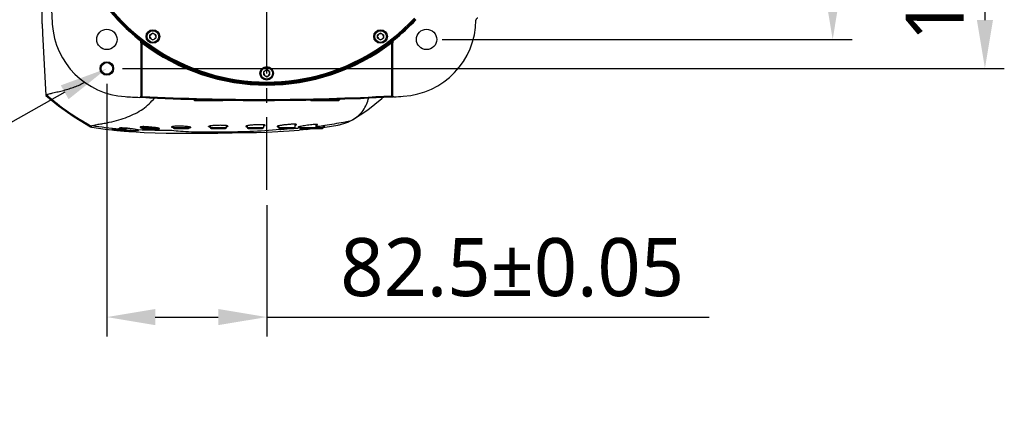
# Model space of a CAD drawing. Header units: millimetres. Extents: x 7426 to 8300, y 123 to 421.
# Tile 92 of 197: x 8009.36 to 8034.77, y 301.62 to 311.5. Entities that reach past the tile are written whole.
import ezdxf
from ezdxf import colors
from ezdxf.entities.mleader import LeaderData, LeaderLine
from ezdxf.math import Vec2, Vec3

# ---------------------------------------------------------------- set-up
doc = ezdxf.new("R2010")
doc.units = ezdxf.units.MM
doc.linetypes.add('CENTER', pattern=[0.6, 0.375, -0.075, 0.075, -0.075])
for name, color, linetype in [('中心线', 7, 'CENTER'), ('外形图', 7, 'Continuous'), ('多重引线', 7, 'Continuous'), ('尺寸标注', 7, 'Continuous')]:
    doc.layers.add(name, color=color, linetype=linetype)
doc.styles.add('微软雅黑', font='msyh.ttc')
doc.dimstyles.new('尺寸标注_1_20比例', dxfattribs={"dimtxt": 1.5, "dimasz": 1.25, "dimexe": 0.5, "dimexo": 0.4, "dimgap": 0.5, "dimtad": 1, "dimdec": 1, "dimlfac": 20, "dimdsep": 46, "dimtxsty": '微软雅黑', "dimcen": 0.09, "dimadec": 0, "dimazin": 0, "dimtp": 0.01, "dimtm": 0.01, "dimtfac": 1, "dimtdec": 1, "dimtofl": 0, "dimtmove": 0, "dimatfit": 3, "dimfxl": 1, "dimtolj": 1, "dimarcsym": 0})

# ---------------------------------------------------------------- blocks, each defined once
blk = doc.blocks.new('*D1235')
at = {"layer": 'Defpoints', "color": 0}
for p in [(8019.857, 319.239), (8019.857, 310.989), (8030.337, 310.989)]:
    blk.add_point(p, dxfattribs=at)
at = {"layer": '尺寸标注', "color": 0, "lineweight": -2}
for p, q in [((8020.257, 319.239), (8030.837, 319.239)), ((8030.337, 317.989), (8030.337, 312.239)), ((8020.257, 310.989), (8030.837, 310.989))]:
    blk.add_line(p, q, dxfattribs=at)
at = {"layer": '尺寸标注', "color": 0}
for points in [[(8030.545, 317.989), (8030.128, 317.989), (8030.337, 319.239)], [(8030.128, 312.239), (8030.545, 312.239), (8030.337, 310.989)]]:
    blk.add_solid(points, dxfattribs=at)
at = {"layer": '尺寸标注', "color": 0, "insert": (8029.057, 315.114), "char_height": 1.5, "attachment_point": 5, "rotation": 90, "style": '微软雅黑'}
blk.add_mtext('\\A1;165', dxfattribs=at)
blk = doc.blocks.new('*D1236')
at = {"layer": 'Defpoints', "color": 0}
for p in [(8011.607, 319.989), (8011.607, 310.239), (8034.266, 310.239)]:
    blk.add_point(p, dxfattribs=at)
at = {"layer": '尺寸标注', "color": 0, "lineweight": -2}
for p, q in [((8012.007, 319.989), (8034.766, 319.989)), ((8034.266, 318.739), (8034.266, 311.489)), ((8012.007, 310.239), (8034.766, 310.239))]:
    blk.add_line(p, q, dxfattribs=at)
at = {"layer": '尺寸标注', "color": 0}
for points in [[(8034.474, 318.739), (8034.058, 318.739), (8034.266, 319.989)], [(8034.058, 311.489), (8034.474, 311.489), (8034.266, 310.239)]]:
    blk.add_solid(points, dxfattribs=at)
at = {"layer": '尺寸标注', "color": 0, "ltscale": 5, "insert": (8032.986, 315.114), "char_height": 1.5, "attachment_point": 5, "rotation": 90, "style": '微软雅黑'}
blk.add_mtext('\\A1;\\A1;195±0.05', dxfattribs=at)
blk = doc.blocks.new('*D1238')
at = {"layer": 'Defpoints', "color": 0}
for p in [(8011.607, 310.239), (8015.732, 307.105), (8015.732, 303.818)]:
    blk.add_point(p, dxfattribs=at)
at = {"layer": '尺寸标注', "color": 0, "lineweight": -2}
for p, q in [((8011.607, 309.839), (8011.607, 303.318)), ((8015.732, 306.705), (8015.732, 303.318)), ((8012.857, 303.818), (8014.482, 303.818)), ((8015.732, 303.818), (8027.149, 303.818))]:
    blk.add_line(p, q, dxfattribs=at)
at = {"layer": '尺寸标注', "color": 0}
for points in [[(8012.857, 304.027), (8012.857, 303.61), (8011.607, 303.818)], [(8014.482, 303.61), (8014.482, 304.027), (8015.732, 303.818)]]:
    blk.add_solid(points, dxfattribs=at)
at = {"layer": '尺寸标注', "color": 0, "ltscale": 5, "insert": (8022.066, 305.094), "char_height": 1.5, "attachment_point": 5, "style": '微软雅黑'}
blk.add_mtext('\\A1;\\A1;82.5±0.05', dxfattribs=at)

msp = doc.modelspace()

# ---------------------------------------------------------------- linework, layer by layer
at = {"layer": '中心线', "linetype": 'CENTER', "ltscale": 5}
msp.add_line((8015.7323, 307.1053), (8015.7323, 322.685), dxfattribs=at)
at = {"layer": '外形图', "color": 7, "linetype": 'Continuous'}
for p, q in [((8009.9414, 311.3885), (8009.9409, 311.3885)), ((8012.7948, 311.1501), (8012.7198, 311.1068)), ((8012.7198, 311.0202), (8012.7198, 311.1068)), ((8012.7198, 311.0202), (8012.7948, 310.9769)), ((8012.8698, 311.1068), (8012.7948, 311.1501)), ((8012.7948, 310.9769), (8012.8698, 311.0202)), ((8012.8698, 311.1068), (8012.8698, 311.0202)), ((8018.6698, 311.1501), (8018.5948, 311.1068)), ((8018.5948, 311.0202), (8018.5948, 311.1068)), ((8018.5948, 311.0202), (8018.6698, 310.9769)), ((8018.7448, 311.1068), (8018.6698, 311.1501)), ((8018.6698, 310.9769), (8018.7448, 311.0202)), ((8018.7448, 311.1068), (8018.7448, 311.0202)), ((8012.4445, 310.9795), (8012.4484, 310.9814)), ((8012.4823, 310.9012), (8012.4862, 310.9031)), ((8012.4823, 310.9012), (8012.4823, 309.5164)), ((8012.4862, 310.9031), (8012.4862, 309.5201)), ((8012.5109, 310.9031), (8012.4862, 310.9031)), ((8012.5109, 310.9022), (8012.5112, 309.5184)), ((8018.9382, 310.9217), (8018.9533, 310.9019)), ((8018.9537, 310.9021), (8018.9533, 309.5318)), ((8018.9783, 310.9031), (8018.9537, 310.9031)), ((8018.9783, 310.9031), (8018.9823, 310.9012)), ((8018.9783, 310.9031), (8018.9783, 309.5338)), ((8018.9823, 309.53), (8018.9823, 310.9012)), ((8019.0161, 310.9814), (8019.02, 310.9795)), ((8015.7323, 310.2001), (8015.6573, 310.1568)), ((8015.6573, 310.0702), (8015.6573, 310.1568)), ((8015.6573, 310.0702), (8015.7323, 310.0269)), ((8015.8073, 310.1568), (8015.7323, 310.2001)), ((8015.7323, 310.0269), (8015.8073, 310.0702)), ((8015.8073, 310.1568), (8015.8073, 310.0702)), ((8010.0322, 309.5438), (8010.0347, 309.5395)), ((8012.477, 309.4949), (8012.4892, 309.4944)), ((8012.4823, 309.5164), (8012.4862, 309.5201)), ((8012.4862, 309.5201), (8012.4848, 309.5117)), ((8012.4892, 309.4944), (8012.5042, 309.4937)), ((8012.5042, 309.4937), (8012.5099, 309.4934)), ((8012.5112, 309.5184), (8012.5099, 309.4934)), ((8018.9547, 309.5068), (8018.9533, 309.5318)), ((8018.9547, 309.5068), (8018.9715, 309.5077)), ((8018.9783, 309.5338), (8018.9823, 309.53)), ((8018.9783, 309.5338), (8018.9794, 309.5266)), ((8013.8677, 309.4135), (8013.8423, 309.4385)), ((8013.8677, 309.4135), (8014.5968, 309.4135)), ((8014.5968, 309.4135), (8014.6061, 309.4226)), ((8016.8677, 309.4135), (8016.8539, 309.4272)), ((8016.8677, 309.4135), (8017.5968, 309.4135)), ((8017.6222, 309.4385), (8017.2323, 309.4385)), ((8017.5968, 309.4135), (8017.6222, 309.4385)), ((8012.5045, 308.7342), (8012.5045, 308.716)), ((8012.5045, 308.716), (8012.8098, 308.716)), ((8013.3156, 308.7402), (8013.3156, 308.716)), ((8013.3156, 308.716), (8013.7356, 308.716)), ((8013.7356, 308.7294), (8013.7356, 308.716)), ((8014.2723, 308.7525), (8014.2723, 308.716)), ((8014.2723, 308.716), (8014.6923, 308.716)), ((8014.6923, 308.716), (8014.6923, 308.7615)), ((8015.229, 308.7596), (8015.229, 308.716)), ((8015.229, 308.716), (8015.649, 308.716)), ((8015.649, 308.7833), (8015.649, 308.716)), ((8016.04, 308.7558), (8016.04, 308.716)), ((8016.04, 308.716), (8016.46, 308.716)), ((8016.46, 308.7978), (8016.46, 308.716)), ((8016.582, 308.7363), (8016.582, 308.716)), ((8016.582, 308.716), (8017.1923, 308.716)), ((8017.002, 308.7915), (8017.002, 308.716)), ((8017.1922, 308.7164), (8017.2425, 308.7231)), ((8017.1923, 308.7518), (8017.1923, 308.716)), ((8017.2425, 308.7231), (8017.5656, 308.776)), ((8017.8728, 308.8769), (8017.9415, 308.9127)), ((8011.9428, 308.6808), (8011.9216, 308.6825)), ((8011.9429, 308.6814), (8011.9217, 308.6834)), ((8011.9876, 308.691), (8012.1294, 308.691)), ((8012.1227, 308.6941), (8012.1178, 308.6945)), ((8012.5295, 308.691), (8012.8995, 308.691)), ((8013.3406, 308.691), (8013.7106, 308.691)), ((8014.2973, 308.691), (8014.6673, 308.691)), ((8015.254, 308.691), (8015.624, 308.691)), ((8016.065, 308.691), (8016.435, 308.691)), ((8016.3808, 308.6922), (8016.3427, 308.6896)), ((8016.3809, 308.6899), (8016.3428, 308.6877)), ((8016.4613, 308.6979), (8016.4503, 308.6971)), ((8016.4615, 308.6949), (8016.4505, 308.6942)), ((8016.5826, 308.7064), (8016.5432, 308.7036)), ((8016.5828, 308.7033), (8016.5434, 308.7004)), ((8016.607, 308.691), (8017.1673, 308.691)), ((8016.8254, 308.6726), (8016.7995, 308.6699)), ((8016.9946, 308.6911), (8016.9605, 308.6873))]:
    msp.add_line(p, q, dxfattribs=at)
for points in [[(8009.9409, 311.3885), (8009.9451, 311.1382), (8010.0322, 309.5438)], [(8010.0347, 309.5395), (8010.3575, 309.2716), (8010.7652, 308.9884), (8011.187, 308.7337)], [(8017.9415, 308.9127), (8018.3422, 309.1728), (8018.7034, 309.4644), (8018.7394, 309.4987)], [(8018.9715, 309.5077), (8018.9855, 309.5084), (8018.9911, 309.5086), (8018.9945, 309.5087)], [(8011.2195, 308.7248), (8011.5637, 308.6745), (8011.7319, 308.6558)], [(8012.2321, 308.6094), (8012.2555, 308.6074), (8012.5667, 308.5892), (8012.8516, 308.5775), (8013.1364, 308.5697), (8013.4273, 308.5653), (8013.7321, 308.5638), (8014.0722, 308.565), (8014.4676, 308.5689), (8014.8407, 308.5744), (8015.172, 308.5809), (8015.4654, 308.5884), (8015.7377, 308.5977), (8016.0172, 308.6104), (8016.3129, 308.628), (8016.5659, 308.6472)]]:
    msp.add_lwpolyline(points, dxfattribs=at)
for centre, radius in [((8011.6073, 310.9885), 0.2629), ((8012.7948, 311.0635), 0.175), ((8012.7948, 311.0635), 0.15), ((8018.6698, 311.0635), 0.175), ((8018.6698, 311.0635), 0.15), ((8019.8573, 310.9885), 0.2629), ((8011.6073, 310.2385), 0.175), ((8011.6073, 310.2385), 0.15), ((8015.7323, 310.1135), 0.175), ((8015.7323, 310.1135), 0.15)]:
    msp.add_circle(centre, radius, dxfattribs=at)
for centre, radius, start, end in [((8015.7323, 315.1135), 5.2754, 43.15717, 316.84283), ((8015.7323, 315.1135), 5.2504, 43.15717, 316.84283), ((8015.7323, 315.1135), 5.2254, 43.15735, 316.84263), ((8015.7323, 315.1135), 5.282, 128.49498, 231.50502), ((8070.1058, 315.1135), 60.0235, 176.438269, 183.561731), ((8021.1821, 311.4885), 0.05, 90.00156, 179.27776), ((8012.194, 311.5087), 1.9996, 183.55804, 266.63011), ((8015.7323, 315.1135), 5.282, 308.495, 316.81465), ((8019.1327, 311.5154), 1.9996, 273.47839, 359.24706), ((8012.7948, 311.0635), 0.075, 180, 220.00237), ((8012.7948, 311.0635), 0.075, 120, 160.00237), ((8012.7948, 311.0635), 0.075, 60, 100.00237), ((8012.7948, 311.0635), 0.075, 300, 340.00237), ((8012.7948, 311.0635), 0.075, 0, 40.00237), ((8018.6698, 311.0635), 0.075, 180, 220.00237), ((8018.6698, 311.0635), 0.075, 120, 160.00237), ((8018.6698, 311.0635), 0.075, 60, 100.00237), ((8018.6698, 311.0635), 0.075, 300, 340.00237), ((8018.6698, 311.0635), 0.075, 0, 40.00237), ((8012.3823, 310.9012), 0.1, 359.99384, 51.51027), ((8012.3863, 310.9031), 0.1, 359.99258, 51.53329), ((8024.0119, 326.0036), 18.9573, 232.41245, 232.70385), ((8015.7323, 315.1135), 5.3022, 232.58607, 307.41312), ((8015.7323, 315.1135), 5.2772, 232.57191, 307.42784), ((8012.7948, 311.0635), 0.075, 240, 280.00237), ((8018.6698, 311.0635), 0.075, 240, 280.00237), ((8019.0783, 310.9031), 0.1, 128.46757, 180.00744), ((8019.0822, 310.9012), 0.1, 128.48922, 180.00595), ((8015.7323, 310.1135), 0.075, 180, 220.00237), ((8015.7323, 310.1135), 0.075, 120, 160.00237), ((8015.7323, 310.1135), 0.075, 240, 280.00237), ((8015.7323, 310.1135), 0.075, 60, 100.00237), ((8015.7323, 310.1135), 0.075, 300, 340.00237), ((8015.7323, 310.1135), 0.075, 0, 40.00237), ((8015.6073, 369.4086), 60, 266.626329, 266.988892), ((8015.6073, 369.4086), 59.9952, 267.040719, 273.198474), ((8015.6073, 369.4086), 59.9702, 267.040687, 273.198509), ((8019.0286, 308.861), 0.675, 95.34635, 96.40421), ((8015.6073, 369.4086), 60, 273.24986, 273.484537), ((8012.7607, 318.7992), 10.1514, 261.3317, 265.25852), ((8012.5295, 308.716), 0.025, 180, 270), ((8012.5384, 306.5588), 2.176, 82.49943, 82.78854), ((8012.5553, 306.6875), 2.0462, 82.24806, 82.49917), ((8012.583, 306.8891), 1.8426, 81.67366, 82.25424), ((8013.3406, 308.716), 0.025, 180, 270), ((8013.7106, 308.716), 0.025, 270, 0), ((8014.2973, 308.716), 0.025, 180, 270), ((8014.6673, 308.716), 0.025, 270, 0), ((8015.254, 308.716), 0.025, 180, 270), ((8015.624, 308.716), 0.025, 270, 0), ((8016.065, 308.716), 0.025, 180, 270), ((8016.435, 308.716), 0.025, 270, 0), ((8016.7038, 308.2302), 0.5206, 103.44826, 104.31332), ((8016.607, 308.716), 0.025, 180, 270), ((8016.977, 308.716), 0.025, 270, 0), ((8015.837, 319.4262), 10.7483, 276.22413, 276.46172), ((8015.8959, 318.9158), 10.2345, 276.45547, 277.49091), ((8017.1673, 308.716), 0.025, 270, 0), ((8011.9777, 308.3025), 0.3992, 92.19859, 92.35636), ((8011.9876, 308.716), 0.025, 216.88403, 270), ((8011.939, 306.7927), 1.9101, 86.23609, 86.48277), ((8011.9318, 306.6835), 2.0195, 86.08506, 86.237), ((8011.9132, 306.4181), 2.2855, 85.26866, 86.07256), ((8011.8883, 306.1118), 2.5929, 84.9221, 85.27969), ((8011.8585, 305.7829), 2.9231, 84.22795, 84.81533), ((8011.8279, 305.4775), 3.2301, 82.62391, 84.23262), ((8011.8685, 305.7948), 2.9101, 82.34271, 82.61487), ((8011.8813, 305.89), 2.8141, 82.01725, 82.34158), ((8011.896, 305.9934), 2.7097, 81.38675, 82.02204), ((8012.6019, 309.0666), 0.3772, 255.03141, 255.83478), ((8012.7885, 310.0837), 1.4119, 262.29587, 262.61666), ((8012.795, 310.134), 1.4627, 262.61579, 262.7971), ((8012.8028, 310.1955), 1.5246, 262.79834, 263.13407), ((8012.64, 307.2742), 1.4534, 80.71784, 81.69929), ((8012.8995, 308.716), 0.025, 270, 319.31887), ((8012.8168, 308.2325), 0.4787, 77.1607, 77.34096), ((8015.301, 315.4883), 6.87, 276.44829, 276.89334), ((8015.394, 314.7335), 6.1094, 276.87679, 277.88649), ((8015.4466, 324.5234), 15.8611, 272.83939, 273.23919), ((8015.5616, 322.6061), 13.9402, 273.70123, 274.03866), ((8014.7316, 328.4146), 19.8527, 275.83506, 275.97901), ((8016.6235, 311.0106), 2.3342, 274.48635, 275.58772), ((8016.5528, 311.7658), 3.0927, 275.52995, 275.75596), ((8016.5246, 312.0446), 3.3729, 275.75736, 276.0952)]:
    msp.add_arc(centre, radius, start, end, dxfattribs=at)
for points, knots in [([(8009.9414, 311.3885), (8009.941, 311.4156), (8009.9394, 311.4833), (8009.9402, 311.5916), (8009.9391, 311.6728), (8009.939, 311.7134)], [0, 0, 0, 0, 0.250004, 0.6249991, 1, 1, 1, 1]), ([(8012.4484, 310.9814), (8012.4614, 310.9712), (8012.4844, 310.9463), (8012.501, 310.9172), (8012.5104, 310.9031)], [0, 0, 0, 0, 0.4932501, 1, 1, 1, 1]), ([(8012.5259, 310.9221), (8012.5253, 310.9225), (8012.5226, 310.9201), (8012.5202, 310.9163), (8012.5155, 310.9098), (8012.5124, 310.9049), (8012.5109, 310.9021)], [0, 0, 0, 0, 0.0900243, 0.3053832, 0.6248185, 1, 1, 1, 1]), ([(8018.9395, 310.9228), (8018.9467, 310.9283), (8018.9723, 310.9478), (8018.9978, 310.9673), (8019.0161, 310.9814)], [0, 0, 0, 0, 0.2809467, 1, 1, 1, 1]), ([(8018.9539, 310.9031), (8018.959, 310.91), (8018.9676, 310.9247), (8018.9861, 310.9526), (8019.0032, 310.9712), (8019.0161, 310.9814)], [0, 0, 0, 0, 0.2559536, 0.5067743, 1, 1, 1, 1]), ([(8010.0548, 309.5614), (8010.0746, 309.5702), (8010.1284, 309.5865), (8010.2268, 309.6119), (8010.3531, 309.6401), (8010.4933, 309.6726), (8010.6345, 309.7131), (8010.8179, 309.7767), (8010.951, 309.836), (8011.0363, 309.8809)], [0, 0, 0, 0, 0.0627635, 0.1622393, 0.2948536, 0.4375439, 0.5792778, 0.7204306, 1, 1, 1, 1]), ([(8010.0546, 309.5613), (8010.0487, 309.5587), (8010.0403, 309.5553), (8010.0319, 309.5471), (8010.0322, 309.5439)], [0, 0, 0, 0, 0.6680915, 1, 1, 1, 1]), ([(8010.0548, 309.5614), (8010.2278, 309.3996), (8010.5981, 309.11), (8010.999, 308.8684), (8011.1989, 308.7528)], [0, 0, 0, 0, 0.5064083, 1, 1, 1, 1]), ([(8011.2307, 308.7637), (8011.2554, 308.7704), (8011.3151, 308.7835), (8011.4174, 308.8028), (8011.5389, 308.8243), (8011.7087, 308.8563), (8011.9122, 308.9033), (8012.1384, 308.9821), (8012.3456, 309.0752), (8012.5351, 309.1853), (8012.7011, 309.3214), (8012.7957, 309.4265), (8012.8397, 309.4816)], [0, 0, 0, 0, 0.0424774, 0.1015234, 0.172947, 0.2475433, 0.3886864, 0.5197001, 0.6448186, 0.7657953, 0.8829027, 1, 1, 1, 1]), ([(8012.5112, 309.5184), (8012.5081, 309.5187), (8012.5022, 309.5192), (8012.4953, 309.5198), (8012.4909, 309.5201), (8012.4885, 309.5203), (8012.4872, 309.5201), (8012.4863, 309.5203), (8012.4862, 309.5201)], [0, 0, 0, 0, 0.3776793, 0.7005597, 0.8250812, 0.918371, 0.977245, 1, 1, 1, 1]), ([(8017.9413, 308.9127), (8017.9972, 308.9445), (8018.0998, 309.0161), (8018.2239, 309.1524), (8018.3128, 309.3092), (8018.3511, 309.4228), (8018.3659, 309.4814)], [0, 0, 0, 0, 0.264369, 0.509957, 0.7513973, 1, 1, 1, 1]), ([(8018.9749, 309.5338), (8018.9742, 309.5338), (8018.9712, 309.5336), (8018.9682, 309.5333), (8018.9657, 309.5331)], [0, 0, 0, 0, 0.1998124, 1, 1, 1, 1]), ([(8018.9783, 309.5338), (8018.9782, 309.534), (8018.9766, 309.5337), (8018.9757, 309.5338), (8018.9749, 309.5338)], [0, 0, 0, 0, 0.2735368, 1, 1, 1, 1]), ([(8011.1989, 308.7528), (8011.1953, 308.7513), (8011.1896, 308.7485), (8011.1836, 308.7442), (8011.1819, 308.7403), (8011.1826, 308.7365), (8011.1852, 308.7347), (8011.187, 308.7337)], [0, 0, 0, 0, 0.3892759, 0.6348643, 0.7180039, 0.7941605, 1, 1, 1, 1]), ([(8011.187, 308.7337), (8011.1908, 308.7315), (8011.2017, 308.728), (8011.2127, 308.7259), (8011.2195, 308.7248)], [0, 0, 0, 0, 0.3948743, 1, 1, 1, 1]), ([(8011.1989, 308.7528), (8011.201, 308.7537), (8011.2114, 308.7579), (8011.2222, 308.7613), (8011.2307, 308.7637)], [0, 0, 0, 0, 0.2049219, 1, 1, 1, 1]), ([(8012.5036, 308.7342), (8012.4938, 308.7333), (8012.4811, 308.7316), (8012.4678, 308.7272), (8012.4645, 308.7234), (8012.4645, 308.7218)], [0, 0, 0, 0, 0.6958492, 0.8890488, 1, 1, 1, 1]), ([(8012.4645, 308.7218), (8012.4645, 308.7201), (8012.4679, 308.7159), (8012.4811, 308.7089), (8012.4943, 308.7048), (8012.5045, 308.7021)], [0, 0, 0, 0, 0.1138197, 0.3120248, 1, 1, 1, 1]), ([(8012.8115, 308.7175), (8012.7547, 308.7247), (8012.6717, 308.7325), (8012.5689, 308.7366), (8012.5233, 308.7359), (8012.5036, 308.7342)], [0, 0, 0, 0, 0.5570831, 0.8085876, 1, 1, 1, 1]), ([(8013.3164, 308.7404), (8013.3061, 308.7389), (8013.2928, 308.7365), (8013.2791, 308.7313), (8013.2756, 308.7275), (8013.2756, 308.7259)], [0, 0, 0, 0, 0.6965513, 0.8910196, 1, 1, 1, 1]), ([(8013.3159, 308.7089), (8013.3057, 308.711), (8013.2925, 308.7142), (8013.279, 308.7202), (8013.2756, 308.7242), (8013.2756, 308.7259)], [0, 0, 0, 0, 0.6931764, 0.8893758, 1, 1, 1, 1]), ([(8013.7364, 308.7293), (8013.7068, 308.7348), (8013.6371, 308.7419), (8013.5272, 308.7477), (8013.417, 308.7481), (8013.3465, 308.7447), (8013.3164, 308.7404)], [0, 0, 0, 0, 0.2145298, 0.4984723, 0.7833808, 1, 1, 1, 1]), ([(8013.7756, 308.7142), (8013.7756, 308.7157), (8013.7721, 308.7193), (8013.7591, 308.7246), (8013.7463, 308.7274), (8013.7364, 308.7293)], [0, 0, 0, 0, 0.1062536, 0.3012895, 1, 1, 1, 1]), ([(8014.7323, 308.7475), (8014.7323, 308.7498), (8014.7247, 308.7548), (8014.711, 308.7583), (8014.6876, 308.7626), (8014.657, 308.7657), (8014.6195, 308.7683), (8014.5604, 308.7704), (8014.482, 308.7703), (8014.4036, 308.767), (8014.3447, 308.7624), (8014.3073, 308.7582), (8014.2768, 308.7538), (8014.2535, 308.7485), (8014.2398, 308.7444), (8014.2323, 308.7391), (8014.2323, 308.7367)], [0, 0, 0, 0, 0.0139369, 0.0433764, 0.0894412, 0.1509059, 0.2256239, 0.3108355, 0.4994767, 0.6880485, 0.773232, 0.8479888, 0.9096013, 0.95594, 0.9857427, 1, 1, 1, 1]), ([(8014.2704, 308.7229), (8014.2608, 308.7243), (8014.2483, 308.7267), (8014.2356, 308.7316), (8014.2323, 308.7352), (8014.2323, 308.7367)], [0, 0, 0, 0, 0.6973341, 0.8918046, 1, 1, 1, 1]), ([(8014.7323, 308.7475), (8014.7323, 308.7459), (8014.7289, 308.7423), (8014.7163, 308.7369), (8014.7037, 308.734), (8014.6941, 308.7321)], [0, 0, 0, 0, 0.1083501, 0.303742, 1, 1, 1, 1]), ([(8015.689, 308.771), (8015.689, 308.7733), (8015.6813, 308.7781), (8015.6676, 308.7808), (8015.6441, 308.7842), (8015.6135, 308.786), (8015.5759, 308.787), (8015.5167, 308.7867), (8015.4383, 308.7837), (8015.36, 308.7778), (8015.3012, 308.7714), (8015.2639, 308.7662), (8015.2335, 308.7609), (8015.2102, 308.7552), (8015.1966, 308.7508), (8015.189, 308.7458), (8015.189, 308.7434)], [0, 0, 0, 0, 0.0136087, 0.042748, 0.0886457, 0.1500855, 0.2248771, 0.3102033, 0.4990186, 0.6876504, 0.7728783, 0.8477316, 0.9094979, 0.9560244, 0.9859478, 1, 1, 1, 1]), ([(8015.189, 308.7434), (8015.189, 308.7419), (8015.1927, 308.7384), (8015.2063, 308.7341), (8015.2196, 308.7321), (8015.2298, 308.731)], [0, 0, 0, 0, 0.1027676, 0.2960112, 1, 1, 1, 1]), ([(8015.6488, 308.7539), (8015.659, 308.7562), (8015.6722, 308.7597), (8015.6854, 308.7656), (8015.689, 308.7694), (8015.689, 308.771)], [0, 0, 0, 0, 0.6969789, 0.8931138, 1, 1, 1, 1]), ([(8016.5, 308.7885), (8016.5, 308.7907), (8016.492, 308.7948), (8016.4786, 308.7965), (8016.4549, 308.7984), (8016.4242, 308.7985), (8016.3864, 308.7975), (8016.3273, 308.7943), (8016.2489, 308.7876), (8016.1709, 308.7784), (8016.1123, 308.7698), (8016.075, 308.7634), (8016.0447, 308.7572), (8016.0212, 308.7511), (8016.0079, 308.7464), (8016, 308.7416), (8016, 308.7393)], [0, 0, 0, 0, 0.0127917, 0.0415322, 0.087317, 0.1488227, 0.2237695, 0.3092544, 0.4982539, 0.6869741, 0.7723174, 0.8473746, 0.909406, 0.9561759, 0.9862478, 1, 1, 1, 1]), ([(8016, 308.7393), (8016, 308.7379), (8016.0039, 308.7349), (8016.0171, 308.7319), (8016.0302, 308.7305), (8016.0403, 308.73)], [0, 0, 0, 0, 0.0959702, 0.287351, 1, 1, 1, 1]), ([(8016.4601, 308.7706), (8016.4658, 308.7721), (8016.4758, 308.7749), (8016.4886, 308.7796), (8016.4964, 308.7833), (8016.5, 308.787), (8016.5, 308.7885)], [0, 0, 0, 0, 0.3994966, 0.6991374, 0.8958072, 1, 1, 1, 1]), ([(8016.5752, 308.7346), (8016.5704, 308.7334), (8016.5621, 308.7312), (8016.5515, 308.7276), (8016.5453, 308.7249), (8016.542, 308.7222), (8016.542, 308.7211)], [0, 0, 0, 0, 0.4073685, 0.7099533, 0.9045863, 1, 1, 1, 1]), ([(8016.542, 308.7211), (8016.542, 308.7199), (8016.5462, 308.7176), (8016.5535, 308.7166), (8016.5663, 308.7154), (8016.5761, 308.7153), (8016.5819, 308.7153)], [0, 0, 0, 0, 0.0860471, 0.2761645, 0.5820518, 1, 1, 1, 1]), ([(8017.042, 308.7861), (8017.042, 308.7875), (8017.0365, 308.7902), (8017.0275, 308.791), (8017.0114, 308.7919), (8016.98, 308.7911), (8016.9293, 308.7877), (8016.8598, 308.7806), (8016.7835, 308.771), (8016.7081, 308.7601), (8016.6413, 308.7489), (8016.6005, 308.7407), (8016.5828, 308.7365)], [0, 0, 0, 0, 0.0092505, 0.0302718, 0.0641919, 0.1104044, 0.2348576, 0.3907816, 0.5620882, 0.7315179, 0.8824061, 1, 1, 1, 1]), ([(8017.1902, 308.7517), (8017.1627, 308.7497), (8017.0993, 308.7427), (8017.0361, 308.7346), (8017.0003, 308.7297)], [0, 0, 0, 0, 0.432942, 1, 1, 1, 1]), ([(8017.0021, 308.7693), (8017.0079, 308.7708), (8017.0178, 308.7736), (8017.0306, 308.7781), (8017.038, 308.7815), (8017.042, 308.7847), (8017.042, 308.7861)], [0, 0, 0, 0, 0.4054689, 0.7084079, 0.9042623, 1, 1, 1, 1]), ([(8017.2323, 308.7509), (8017.2323, 308.752), (8017.2271, 308.753), (8017.2203, 308.7533), (8017.2065, 308.7529), (8017.1963, 308.7522), (8017.1902, 308.7517)], [0, 0, 0, 0, 0.072869, 0.2626132, 0.573611, 1, 1, 1, 1]), ([(8017.1924, 308.7381), (8017.1982, 308.7394), (8017.2079, 308.7418), (8017.2209, 308.7453), (8017.2277, 308.7479), (8017.2323, 308.7498), (8017.2323, 308.7509)], [0, 0, 0, 0, 0.417899, 0.7268293, 0.9201838, 1, 1, 1, 1]), ([(8017.8728, 308.8769), (8017.8196, 308.8658), (8017.6064, 308.8237), (8017.3916, 308.79), (8017.2301, 308.7687)], [0, 0, 0, 0, 0.2502953, 1, 1, 1, 1]), ([(8017.5658, 308.7752), (8017.5975, 308.7813), (8017.6688, 308.7977), (8017.7714, 308.8323), (8017.8412, 308.8619), (8017.8728, 308.8769)], [0, 0, 0, 0, 0.2987721, 0.6762765, 1, 1, 1, 1]), ([(8012.2323, 308.612), (8012.2323, 308.6124), (8012.2299, 308.6127), (8012.227, 308.6137), (8012.2206, 308.6145), (8012.2125, 308.6157), (8012.202, 308.617), (8012.184, 308.6191), (8012.1568, 308.6222), (8012.1194, 308.6262), (8012.0768, 308.6306), (8012.0306, 308.6353), (8011.9825, 308.64), (8011.9344, 308.6446), (8011.8881, 308.6489), (8011.8454, 308.6527), (8011.808, 308.6558), (8011.7807, 308.6578), (8011.7626, 308.6589), (8011.7521, 308.6595), (8011.744, 308.6598), (8011.7376, 308.6599), (8011.7347, 308.6594), (8011.7323, 308.6593), (8011.7323, 308.6588)], [0, 0, 0, 0, 0.0026721, 0.0100249, 0.0220621, 0.0386785, 0.0597346, 0.085025, 0.1472791, 0.2230242, 0.3093548, 0.4029551, 0.5002686, 0.5976098, 0.6912704, 0.7776542, 0.8533857, 0.9155343, 0.9407485, 0.9617116, 0.9782287, 0.9901343, 0.9973605, 1, 1, 1, 1]), ([(8011.7323, 308.6588), (8011.7323, 308.6584), (8011.7346, 308.658), (8011.7376, 308.6571), (8011.7439, 308.6561), (8011.752, 308.6547), (8011.7626, 308.6531), (8011.7806, 308.6506), (8011.8078, 308.6473), (8011.8451, 308.643), (8011.8877, 308.6385), (8011.9339, 308.6339), (8011.982, 308.6294), (8012.0301, 308.6252), (8012.0764, 308.6213), (8012.1191, 308.618), (8012.1566, 308.6153), (8012.1838, 308.6135), (8012.2019, 308.6125), (8012.2125, 308.612), (8012.2206, 308.6118), (8012.227, 308.6114), (8012.2298, 308.6118), (8012.2323, 308.6116), (8012.2323, 308.612)], [0, 0, 0, 0, 0.0027509, 0.0101244, 0.0222055, 0.0389078, 0.060036, 0.0853842, 0.1477072, 0.2234683, 0.3097698, 0.4033441, 0.5006254, 0.5979291, 0.6915497, 0.7778858, 0.8536098, 0.9157589, 0.9409726, 0.9619258, 0.9784372, 0.990337, 0.9975157, 1, 1, 1, 1]), ([(8011.9613, 308.7014), (8011.9516, 308.701), (8011.939, 308.6999), (8011.9263, 308.6971), (8011.9226, 308.6941), (8011.9226, 308.6928)], [0, 0, 0, 0, 0.7119358, 0.9030794, 1, 1, 1, 1]), ([(8011.9428, 308.681), (8011.9376, 308.6827), (8011.9313, 308.6855), (8011.9226, 308.6904), (8011.9226, 308.6928)], [0, 0, 0, 0, 0.6917435, 1, 1, 1, 1]), ([(8011.9428, 308.681), (8011.9455, 308.6802), (8011.9585, 308.6763), (8011.9717, 308.6732), (8011.9823, 308.671)], [0, 0, 0, 0, 0.2059305, 1, 1, 1, 1]), ([(8012.0035, 308.7015), (8011.9997, 308.7016), (8011.986, 308.7019), (8011.9723, 308.7018), (8011.9624, 308.7014)], [0, 0, 0, 0, 0.2779363, 1, 1, 1, 1]), ([(8011.9823, 308.671), (8012.0143, 308.6643), (8012.086, 308.6541), (8012.1956, 308.6428), (8012.2999, 308.6365), (8012.3649, 308.635), (8012.3919, 308.6364)], [0, 0, 0, 0, 0.2381555, 0.5274571, 0.8025706, 1, 1, 1, 1]), ([(8012.0562, 308.6992), (8012.0515, 308.6995), (8012.034, 308.7005), (8012.0164, 308.7012), (8012.0035, 308.7015)], [0, 0, 0, 0, 0.2665536, 1, 1, 1, 1]), ([(8012.4046, 308.6522), (8012.3987, 308.6539), (8012.3649, 308.6629), (8012.3302, 308.6682), (8012.3018, 308.6725)], [0, 0, 0, 0, 0.177596, 1, 1, 1, 1]), ([(8012.3919, 308.6364), (8012.3996, 308.6368), (8012.4096, 308.6376), (8012.4196, 308.6398), (8012.4226, 308.6419), (8012.4226, 308.6429)], [0, 0, 0, 0, 0.7166215, 0.9072292, 1, 1, 1, 1]), ([(8012.4226, 308.6429), (8012.4226, 308.6437), (8012.421, 308.6454), (8012.415, 308.6483), (8012.4093, 308.6509), (8012.4046, 308.6522)], [0, 0, 0, 0, 0.1067457, 0.2995641, 1, 1, 1, 1]), ([(8012.5572, 308.6909), (8012.5605, 308.6904), (8012.5745, 308.688), (8012.5885, 308.686), (8012.5992, 308.6845)], [0, 0, 0, 0, 0.2377218, 1, 1, 1, 1]), ([(8012.6205, 308.6818), (8012.6764, 308.6751), (8012.758, 308.6691), (8012.8592, 308.6677), (8012.9042, 308.6692), (8012.9236, 308.671)], [0, 0, 0, 0, 0.5558742, 0.8070145, 1, 1, 1, 1]), ([(8012.9217, 308.6996), (8012.9182, 308.7004), (8012.9025, 308.7037), (8012.8867, 308.7065), (8012.8744, 308.7085)], [0, 0, 0, 0, 0.2211282, 1, 1, 1, 1]), ([(8012.9645, 308.6823), (8012.9645, 308.6839), (8012.9607, 308.6876), (8012.9526, 308.691), (8012.9395, 308.6954), (8012.9291, 308.6979), (8012.9232, 308.6992)], [0, 0, 0, 0, 0.1027986, 0.2984365, 0.5985084, 1, 1, 1, 1]), ([(8012.9236, 308.671), (8012.9339, 308.672), (8012.9472, 308.6737), (8012.9607, 308.6775), (8012.9645, 308.6809), (8012.9645, 308.6823)], [0, 0, 0, 0, 0.7076599, 0.9000949, 1, 1, 1, 1]), ([(8016.0725, 308.6618), (8015.8146, 308.6326), (8015.4179, 308.609), (8014.8881, 308.5951), (8014.4949, 308.59), (8014.1295, 308.5893), (8013.8035, 308.5949), (8013.5252, 308.6087), (8013.3568, 308.6262), (8013.2823, 308.6381)], [0, 0, 0, 0, 0.2786514, 0.4261816, 0.5689804, 0.7008881, 0.8184269, 0.9189354, 1, 1, 1, 1]), ([(8013.7756, 308.7142), (8013.7756, 308.7124), (8013.7711, 308.7085), (8013.7553, 308.7034), (8013.7397, 308.7007), (8013.7277, 308.6991)], [0, 0, 0, 0, 0.1003563, 0.2944238, 1, 1, 1, 1]), ([(8016.7499, 308.6648), (8016.7308, 308.6628), (8016.6695, 308.6567), (8016.6082, 308.6507), (8016.5659, 308.6472)], [0, 0, 0, 0, 0.3116106, 1, 1, 1, 1]), ([(8016.7403, 308.6865), (8016.7383, 308.6859), (8016.7359, 308.685), (8016.7323, 308.6835), (8016.7323, 308.6827)], [0, 0, 0, 0, 0.7086152, 1, 1, 1, 1]), ([(8016.7323, 308.6827), (8016.7323, 308.6819), (8016.7361, 308.681), (8016.7383, 308.6808), (8016.7404, 308.6807)], [0, 0, 0, 0, 0.2799356, 1, 1, 1, 1]), ([(8016.7575, 308.6908), (8016.7558, 308.6904), (8016.75, 308.6891), (8016.7443, 308.6877), (8016.7403, 308.6865)], [0, 0, 0, 0, 0.2982028, 1, 1, 1, 1]), ([(8016.7404, 308.6807), (8016.742, 308.6806), (8016.7503, 308.6804), (8016.7586, 308.6807), (8016.7654, 308.681)], [0, 0, 0, 0, 0.1887096, 1, 1, 1, 1]), ([(8016.7654, 308.681), (8016.7683, 308.6811), (8016.7819, 308.6818), (8016.7955, 308.6827), (8016.8061, 308.6836)], [0, 0, 0, 0, 0.2165267, 1, 1, 1, 1]), ([(8016.8963, 308.6802), (8016.8935, 308.6799), (8016.8822, 308.6787), (8016.8709, 308.6775), (8016.8624, 308.6766)], [0, 0, 0, 0, 0.2448135, 1, 1, 1, 1]), ([(8016.9605, 308.6873), (8016.9556, 308.6867), (8016.9342, 308.6844), (8016.9128, 308.682), (8016.8963, 308.6802)], [0, 0, 0, 0, 0.2301576, 1, 1, 1, 1])]:
    msp.add_open_spline(points, degree=3, knots=knots, dxfattribs=at)
for points in [[(8012.4745, 309.4982), (8012.4696, 309.4936), (8012.4622, 309.4909), (8012.4555, 309.4914)], [(8012.4823, 309.5164), (8012.4823, 309.5098), (8012.4793, 309.5028), (8012.4745, 309.4982)], [(8018.9901, 309.5119), (8018.9853, 309.5164), (8018.9823, 309.5234), (8018.9823, 309.53)], [(8019.0087, 309.5051), (8019.0021, 309.5047), (8018.9949, 309.5073), (8018.9901, 309.5119)], [(8013.2823, 308.6381), (8012.9897, 308.6353), (8012.6969, 308.6388), (8012.4047, 308.6518)], [(8016.8624, 308.6766), (8016.8501, 308.6752), (8016.8377, 308.6739), (8016.8254, 308.6726)]]:
    msp.add_open_spline(points, degree=3, dxfattribs=at)

# ---------------------------------------------------------------- dimensions: what is measured, and where the dimension line sits
at = {"layer": '尺寸标注'}
dim = msp.add_linear_dim(base=(8034.2659, 310.2385), p1=(8011.6073, 319.9885), p2=(8011.6073, 310.2385), angle=90, text='\\A1;<>±0.05', dimstyle='尺寸标注_1_20比例', override={"dimtxsty": '微软雅黑'}, dxfattribs=at)
dim.commit()
dim.dimension.update_dxf_attribs({"geometry": '*D1236', "text_midpoint": (8032.9864, 315.1135)})
dim = msp.add_linear_dim(base=(8030.3367, 310.9885), p1=(8019.8573, 319.2385), p2=(8019.8573, 310.9885), angle=90, dimstyle='尺寸标注_1_20比例', dxfattribs=at)
dim.commit()
dim.dimension.update_dxf_attribs({"geometry": '*D1235', "text_midpoint": (8029.0572, 315.1135)})
dim = msp.add_linear_dim(base=(8015.7323, 303.8183), p1=(8011.6073, 310.2385), p2=(8015.7323, 307.1053), text='\\A1;<>±0.05', dimstyle='尺寸标注_1_20比例', override={"dimtxsty": '微软雅黑'}, dxfattribs=at)
dim.commit()
dim.dimension.update_dxf_attribs({"geometry": '*D1238', "text_midpoint": (8022.0656, 303.8183), "dimtype": 160})

# ---------------------------------------------------------------- leaders
at = {"layer": '多重引线'}
ml = msp.add_multileader_mtext('Standard', dxfattribs=at)
ml.set_content('\\A1;2×{\\C256;Φ6H7({\\H0.7x;\\S+0.012^   0;}) 贯通}', style='微软雅黑')
ml.set_leader_properties()
ml.build(insert=Vec2(0, 0))
ml.multileader.update_dxf_attribs({"text_left_attachment_type": 5, "text_right_attachment_type": 5, "dogleg_length": 1, "arrow_head_size": 1.25})
ctx = ml.context
ctx.base_point, ctx.char_height, ctx.arrow_head_size, ctx.landing_gap_size, ctx.plane_origin = Vec3(7983.3167, 305.7284), 1.5, 1.25, 0.5, Vec3(8011.6073, 310.2385)
ctx.left_attachment, ctx.right_attachment, ctx.text_align_type = 5, 5, 2
notes = []
notes.append((ctx, [(0, (1, 1, 0), (8003.6215, 305.7284), (-1, 0), 1, [(0, [(8011.6073, 310.2385)], 0, [])])]))
ctx.mtext.insert, ctx.mtext.alignment, ctx.mtext.flow_direction = Vec3(8002.1215, 308.5952), 3, 5
for ctx, leaders in notes:
    for number, flags, end, landing, length, lines in leaders:
        leader = LeaderData()
        leader.index, (leader.has_last_leader_line, leader.has_dogleg_vector, leader.attachment_direction) = number, flags
        leader.last_leader_point, leader.dogleg_vector, leader.dogleg_length = Vec3(end), Vec3(landing), length
        for number, points, colour, breaks in lines:
            line = LeaderLine()
            line.index, line.vertices, line.color, line.breaks = number, Vec3.list(points), colors.encode_raw_color(colour), breaks
            leader.lines.append(line)
        ctx.leaders.append(leader)

doc.saveas('drawing.dxf')
